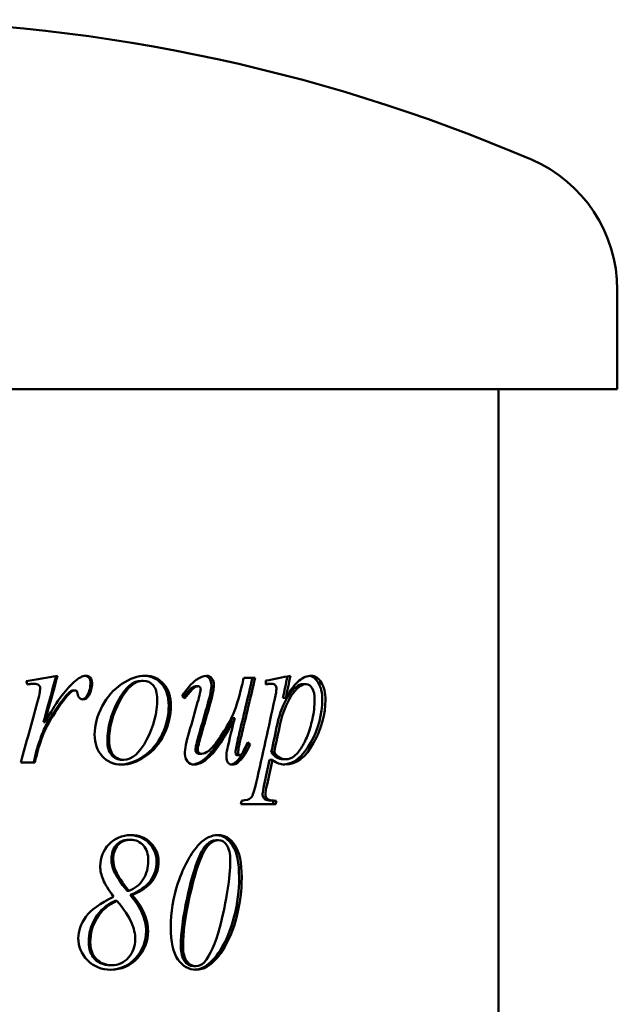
# Model space of a CAD drawing. Header units: millimetres. Extents: x 203 to 1057, y 218 to 673.
# Tile 4 of 4: x 897 to 1036, y 446 to 673. Entities that reach past the tile are written whole.
import ezdxf

# ---------------------------------------------------------------- set-up
doc = ezdxf.new("R2010")
doc.units = ezdxf.units.MM
doc.header["$LTSCALE"] = 3
doc.layers.add('Widoczne (ISO)', color=7, linetype='Continuous', lineweight=50)

msp = doc.modelspace()

# ---------------------------------------------------------------- linework, layer by layer
at = {"layer": 'Widoczne (ISO)'}
for p, q in [((1035.79, 587.75), (1035.79, 610.75)), ((1035.79, 587.75), (680.79, 587.75)), ((1008.29, 397.75), (1008.29, 587.75)), ((900.57, 519.66), (900.85, 519.66)), ((925.65, 520.35), (926.1, 520.35)), ((951.98, 520.98), (949.33, 520.98)), ((954.48, 519.51), (954.48, 520.37)), ((955.2, 519.66), (955.85, 519.66)), ((963.11, 519.56), (963.82, 519.56)), ((909.97, 518.12), (910.31, 518.12)), ((913.17, 517.04), (913.54, 517.04)), ((938.25, 519.07), (938.79, 519.07)), ((907.68, 516.21), (908.01, 516.21)), ((958.4, 516.4), (959.07, 516.4)), ((903.01, 510.74), (903.31, 510.74)), ((946.66, 511.7), (947.26, 511.7)), ((902.41, 507.28), (902.7, 507.28)), ((950.19, 505.62), (950.81, 505.62)), ((901.41, 504.27), (901.7, 504.27)), ((939.05, 503.44), (939.59, 503.44)), ((955.72, 503.8), (956.37, 503.8)), ((897.76, 501.47), (901.01, 501.47)), ((921.18, 502.06), (921.6, 502.06)), ((947.72, 501.72), (948.32, 501.72)), ((947.8, 503.12), (948.4, 503.12)), ((955.33, 502.04), (955.98, 502.04)), ((958.49, 502.19), (959.16, 502.19)), ((956.27, 492.6), (956.93, 492.6)), ((948.67, 491.79), (956.76, 491.79)), ((922.71, 483.54), (923.14, 483.54)), ((942.91, 483.49), (943.47, 483.49)), ((922.33, 471.75), (922.76, 471.75)), ((919.57, 469.44), (919.99, 469.44)), ((923.1, 470.81), (923.54, 470.81)), ((918.42, 454.54), (918.82, 454.54)), ((937.7, 454.32), (938.24, 454.32)), ((940.28, 454.17), (940.83, 454.17))]:
    msp.add_line(p, q, dxfattribs=at)
for centre, radius, start, end in [((858.29, 273.25), 400, 66.7905, 113.2095), ((1003.01, 610.75), 32.78, 0, 66.7905)]:
    msp.add_arc(centre, radius, start, end, dxfattribs=at)
for points in [[(899.01, 520.27), (901.44, 520.68), (903.86, 521.09), (906.25, 521.5)], [(899.3, 519.46), (899.2, 519.73), (899.11, 520), (899.01, 520.27)], [(900.57, 519.66), (900.32, 519.66), (899.89, 519.61), (899.28, 519.51)], [(900.85, 519.66), (900.57, 519.66), (900.05, 519.6), (899.3, 519.46)], [(901.93, 519.32), (901.65, 519.55), (901.29, 519.66), (900.85, 519.66)], [(902.23, 518.63), (902.23, 518.91), (902.13, 519.14), (901.93, 519.32)], [(905.91, 521.44), (904.95, 517.87), (903.98, 514.31), (903.01, 510.74)], [(906.25, 521.5), (905.27, 517.91), (904.29, 514.33), (903.31, 510.74)], [(903.31, 510.74), (905.81, 515.15), (908.04, 518.24), (910.02, 520)], [(910.02, 520), (911.15, 521), (912.07, 521.5), (912.77, 521.5)], [(913.87, 519.81), (913.87, 518.84), (913.64, 517.92), (913.17, 517.04)], [(914.25, 519.81), (914.25, 518.84), (914.01, 517.92), (913.54, 517.04)], [(935.11, 516.77), (936.15, 518.48), (937.24, 519.74), (938.37, 520.54)], [(938.37, 520.54), (939.24, 521.18), (940.04, 521.5), (940.76, 521.5)], [(941.87, 519.29), (941.87, 518.49), (941.59, 517.08), (941.02, 515.05)], [(942.43, 519.29), (942.43, 518.49), (942.15, 517.08), (941.58, 515.05)], [(951.36, 520.98), (950.31, 516.52), (949.25, 512.06), (948.18, 507.6)], [(951.98, 520.98), (950.93, 516.52), (949.86, 512.06), (948.79, 507.6)], [(948.92, 519.15), (949.06, 519.76), (949.2, 520.37), (949.33, 520.98)], [(954.48, 520.37), (956.42, 520.75), (958.31, 521.12), (960.15, 521.5)], [(955.2, 519.66), (955.01, 519.66), (954.77, 519.64), (954.48, 519.61)], [(955.85, 519.66), (955.53, 519.66), (955.07, 519.61), (954.48, 519.51)], [(959.44, 521.36), (959.1, 519.7), (958.75, 518.05), (958.4, 516.4)], [(960.15, 521.5), (959.79, 519.8), (959.43, 518.1), (959.07, 516.4)], [(901.55, 515.22), (902.01, 516.83), (902.23, 517.96), (902.23, 518.63)], [(909.3, 517.95), (908.94, 517.73), (908.4, 517.15), (907.68, 516.21)], [(909.65, 517.95), (909.28, 517.73), (908.73, 517.15), (908.01, 516.21)], [(909.97, 518.12), (909.72, 518.12), (909.5, 518.06), (909.3, 517.95)], [(910.31, 518.12), (910.07, 518.12), (909.85, 518.06), (909.65, 517.95)], [(910.71, 517.95), (910.6, 518.06), (910.47, 518.12), (910.31, 518.12)], [(910.89, 517.38), (910.86, 517.66), (910.8, 517.85), (910.71, 517.95)], [(913.17, 517.04), (912.89, 516.44), (912.48, 516.11), (911.96, 516.04)], [(913.54, 517.04), (913.22, 516.37), (912.75, 516.03), (912.13, 516.03)], [(938.68, 515.37), (939.15, 517.01), (939.38, 518.03), (939.38, 518.44)], [(956.52, 516.13), (956.78, 517.36), (956.91, 518.12), (956.91, 518.41)], [(897.76, 501.47), (899.03, 506.06), (900.3, 510.64), (901.55, 515.22)], [(907.68, 516.21), (906.53, 514.77), (905.28, 512.9), (903.92, 510.59)], [(908.01, 516.21), (906.85, 514.77), (905.59, 512.9), (904.22, 510.59)], [(935.7, 516.28), (935.51, 516.44), (935.31, 516.61), (935.11, 516.77)], [(936.73, 508.53), (937.38, 510.81), (938.03, 513.09), (938.68, 515.37)], [(941.02, 515.05), (940.35, 512.7), (939.68, 510.35), (939.01, 507.99)], [(941.58, 515.05), (940.91, 512.7), (940.23, 510.35), (939.55, 507.99)], [(952.23, 496.74), (953.68, 503.21), (955.11, 509.67), (956.52, 516.13)], [(903.92, 510.59), (903.33, 509.61), (902.83, 508.51), (902.41, 507.28)], [(904.22, 510.59), (903.63, 509.61), (903.12, 508.51), (902.7, 507.28)], [(945.57, 504.69), (945.77, 505.7), (946.34, 508.04), (947.26, 511.7)], [(957.13, 510.42), (956.66, 508.21), (956.19, 506.01), (955.72, 503.8)], [(957.79, 510.42), (957.32, 508.21), (956.85, 506.01), (956.37, 503.8)], [(935.72, 503.44), (935.72, 504.55), (936.06, 506.25), (936.73, 508.53)], [(939.01, 507.99), (938.45, 506.08), (938.17, 504.87), (938.17, 504.37)], [(939.55, 507.99), (938.99, 506.08), (938.7, 504.87), (938.7, 504.37)], [(902.41, 507.28), (901.82, 505.62), (901.48, 504.61), (901.41, 504.27)], [(902.7, 507.28), (902.11, 505.62), (901.77, 504.61), (901.7, 504.27)], [(948.18, 507.6), (947.71, 505.61), (947.46, 504.35), (947.46, 503.83)], [(950.19, 505.62), (949.4, 503.82), (948.57, 502.52), (947.72, 501.72)], [(948.79, 507.6), (948.31, 505.61), (948.06, 504.35), (948.06, 503.83)], [(950.81, 505.62), (950.01, 503.82), (949.18, 502.52), (948.32, 501.72)], [(950.09, 505.72), (950.12, 505.68), (950.16, 505.65), (950.19, 505.62)], [(950.29, 506.13), (950.46, 505.96), (950.63, 505.79), (950.81, 505.62)], [(901.41, 504.27), (901.18, 503.34), (900.96, 502.41), (900.73, 501.47)], [(901.7, 504.27), (901.47, 503.34), (901.24, 502.41), (901.01, 501.47)], [(945.33, 502.7), (945.33, 503.21), (945.41, 503.87), (945.57, 504.69)], [(955.72, 503.8), (956.4, 502.72), (957.33, 502.19), (958.49, 502.19)], [(956.37, 503.8), (957.06, 502.72), (958, 502.19), (959.16, 502.19)], [(947.72, 501.72), (947.27, 501.31), (946.83, 501.07), (946.39, 500.99)], [(948.32, 501.72), (947.76, 501.21), (947.2, 500.96), (946.66, 500.96)], [(955.33, 502.04), (954.92, 500.13), (954.5, 498.23), (954.09, 496.33)], [(955.98, 502.04), (955.57, 500.13), (955.15, 498.23), (954.73, 496.33)], [(954.09, 496.33), (953.84, 495.22), (953.71, 494.49), (953.71, 494.15)], [(954.73, 496.33), (954.48, 495.22), (954.35, 494.49), (954.35, 494.15)], [(948.67, 491.79), (948.73, 492.06), (948.79, 492.33), (948.85, 492.6)], [(956.27, 492.6), (956.21, 492.33), (956.16, 492.06), (956.1, 491.79)], [(956.93, 492.6), (956.87, 492.33), (956.82, 492.06), (956.76, 491.79)], [(939.11, 482.6), (940.41, 483.96), (941.86, 484.64), (943.43, 484.64)], [(934.13, 473.54), (935.46, 477.52), (937.12, 480.54), (939.11, 482.6)], [(918.73, 479.1), (918.73, 478.1), (918.92, 477.19), (919.31, 476.35)], [(919.13, 479.1), (919.13, 478.1), (919.33, 477.19), (919.72, 476.35)], [(943.8, 463.36), (945.42, 469.65), (946.22, 474.77), (946.22, 478.71)], [(919.31, 476.35), (919.87, 475.11), (920.88, 473.58), (922.33, 471.75)], [(919.72, 476.35), (920.28, 475.11), (921.3, 473.58), (922.76, 471.75)], [(932.45, 463.36), (932.45, 466.75), (933.02, 470.14), (934.13, 473.54)], [(936.22, 470.08), (935.27, 465.7), (934.8, 461.97), (934.8, 458.9)], [(936.74, 470.08), (935.79, 465.7), (935.31, 461.97), (935.31, 458.9)], [(940.18, 455.2), (941.6, 456.8), (942.8, 459.52), (943.8, 463.36)], [(943.87, 457.97), (942.74, 456.22), (941.54, 454.96), (940.28, 454.17)], [(944.44, 457.97), (943.3, 456.22), (942.1, 454.96), (940.83, 454.17)], [(940.28, 454.17), (939.62, 453.77), (938.86, 453.56), (938.01, 453.52)], [(938.24, 454.32), (939, 454.32), (939.64, 454.61), (940.18, 455.2)], [(940.83, 454.17), (940.1, 453.73), (939.24, 453.51), (938.26, 453.51)]]:
    msp.add_open_spline(points, degree=3, dxfattribs=at)
for points, knots in [([(912.6, 521.49), (912.96, 521.45), (913.25, 521.31), (913.48, 521.07), (913.74, 520.78), (913.87, 520.36), (913.87, 519.81)], [0.146933, 0.146933, 0.146933, 0.146933, 1, 1, 1, 2, 2, 2, 2]), ([(912.77, 521.5), (913.22, 521.5), (913.58, 521.36), (913.85, 521.07), (914.11, 520.78), (914.25, 520.36), (914.25, 519.81)], [0, 0, 0, 0, 1, 1, 1, 2, 2, 2, 2]), ([(914.84, 507.9), (914.84, 510.07), (915.42, 512.25), (916.57, 514.43), (917.72, 516.61), (919.25, 518.33), (921.14, 519.6), (923.04, 520.87), (924.85, 521.5), (926.58, 521.5)], [0, 0, 0, 0, 1, 1, 1, 2, 2, 2, 3, 3, 3, 3]), ([(925.65, 520.35), (923.72, 520.35), (921.93, 518.79), (920.27, 515.69), (918.62, 512.59), (917.78, 509.51), (917.78, 506.45)], [0, 0, 0, 0, 1, 1, 1, 2, 2, 2, 2]), ([(926.1, 520.35), (924.16, 520.35), (922.35, 518.79), (920.69, 515.69), (919.02, 512.59), (918.18, 509.51), (918.18, 506.45)], [0, 0, 0, 0, 1, 1, 1, 2, 2, 2, 2]), ([(929.31, 516.11), (929.31, 517.48), (929.02, 518.53), (928.43, 519.26), (927.83, 519.98), (927.06, 520.35), (926.1, 520.35)], [0, 0, 0, 0, 1, 1, 1, 2, 2, 2, 2]), ([(926.35, 521.5), (927.98, 521.44), (929.31, 520.8), (930.36, 519.58), (931.45, 518.29), (931.99, 516.63), (931.99, 514.59)], [0.043784, 0.043784, 0.043784, 0.043784, 1, 1, 1, 2, 2, 2, 2]), ([(926.58, 521.5), (928.32, 521.5), (929.74, 520.86), (930.84, 519.58), (931.94, 518.29), (932.49, 516.63), (932.49, 514.59)], [0, 0, 0, 0, 1, 1, 1, 2, 2, 2, 2]), ([(940.46, 521.48), (940.83, 521.42), (941.15, 521.22), (941.41, 520.87), (941.72, 520.46), (941.87, 519.93), (941.87, 519.29)], [0.171963, 0.171963, 0.171963, 0.171963, 1, 1, 1, 2, 2, 2, 2]), ([(940.76, 521.5), (941.25, 521.5), (941.65, 521.29), (941.97, 520.87), (942.28, 520.46), (942.43, 519.93), (942.43, 519.29)], [0, 0, 0, 0, 1, 1, 1, 2, 2, 2, 2]), ([(956.91, 518.41), (956.91, 518.8), (956.82, 519.11), (956.65, 519.33), (956.48, 519.55), (956.21, 519.66), (955.85, 519.66)], [0, 0, 0, 0, 1, 1, 1, 2, 2, 2, 2]), ([(963.11, 519.56), (961.97, 519.56), (960.82, 518.65), (959.67, 516.83), (958.52, 515.01), (957.66, 512.87), (957.13, 510.42)], [0, 0, 0, 0, 1, 1, 1, 2, 2, 2, 2]), ([(963.82, 519.56), (962.67, 519.56), (961.51, 518.65), (960.35, 516.83), (959.19, 515.01), (958.33, 512.87), (957.79, 510.42)], [0, 0, 0, 0, 1, 1, 1, 2, 2, 2, 2]), ([(959.07, 516.4), (960.25, 518.3), (961.3, 519.62), (962.2, 520.37), (963.11, 521.12), (964.03, 521.5), (964.96, 521.5)], [0, 0, 0, 0, 1, 1, 1, 2, 2, 2, 2]), ([(965.75, 515.91), (965.75, 517.09), (965.56, 517.99), (965.18, 518.62), (964.79, 519.25), (964.34, 519.56), (963.82, 519.56)], [0, 0, 0, 0, 1, 1, 1, 2, 2, 2, 2]), ([(964.57, 521.48), (965.35, 521.37), (966.01, 520.86), (966.57, 519.94), (967.2, 518.91), (967.52, 517.55), (967.52, 515.89)], [0.119271, 0.119271, 0.119271, 0.119271, 1, 1, 1, 2, 2, 2, 2]), ([(964.96, 521.5), (965.88, 521.5), (966.66, 520.98), (967.3, 519.94), (967.94, 518.91), (968.25, 517.55), (968.25, 515.89)], [0, 0, 0, 0, 1, 1, 1, 2, 2, 2, 2]), ([(912.13, 516.03), (911.81, 516.03), (911.53, 516.14), (911.31, 516.36), (911.09, 516.58), (910.95, 516.92), (910.89, 517.38)], [0, 0, 0, 0, 1, 1, 1, 2, 2, 2, 2]), ([(938.25, 519.07), (937.93, 519.07), (937.62, 518.96), (937.31, 518.74), (937.02, 518.54), (936.38, 517.8), (935.39, 516.54)], [0, 0, 0, 0, 1, 1, 1, 1.937391, 1.937391, 1.937391, 1.937391]), ([(938.79, 519.07), (938.47, 519.07), (938.15, 518.96), (937.84, 518.74), (937.53, 518.52), (936.82, 517.7), (935.7, 516.28)], [0, 0, 0, 0, 1, 1, 1, 2, 2, 2, 2]), ([(939.38, 518.44), (939.38, 518.6), (939.32, 518.75), (939.2, 518.88), (939.08, 519.01), (938.94, 519.07), (938.79, 519.07)], [0, 0, 0, 0, 1, 1, 1, 2, 2, 2, 2]), ([(939.59, 503.44), (940.02, 503.44), (940.57, 503.68), (941.25, 504.16), (941.93, 504.64), (942.83, 505.72), (943.95, 507.41), (945.06, 509.09), (945.97, 510.67), (946.68, 512.14), (947.4, 513.61), (948.14, 515.94), (948.92, 519.15)], [0, 0, 0, 0, 1, 1, 1, 2, 2, 2, 3, 3, 3, 4, 4, 4, 4]), ([(921.6, 502.06), (923.5, 502.06), (925.26, 503.61), (926.88, 506.7), (928.51, 509.78), (929.31, 512.92), (929.31, 516.11)], [0, 0, 0, 0, 1, 1, 1, 2, 2, 2, 2]), ([(967.52, 515.89), (967.52, 512.63), (966.64, 509.33), (964.81, 505.98), (963.05, 502.78), (960.99, 501.11), (958.56, 500.97)], [0, 0, 0, 0, 1, 1, 1, 1.955629, 1.955629, 1.955629, 1.955629]), ([(968.25, 515.89), (968.25, 512.63), (967.37, 509.33), (965.52, 505.98), (963.67, 502.63), (961.48, 500.96), (958.89, 500.96)], [0, 0, 0, 0, 1, 1, 1, 2, 2, 2, 2]), ([(959.16, 502.19), (959.74, 502.19), (960.32, 502.4), (960.91, 502.82), (961.49, 503.25), (962.06, 503.88), (962.61, 504.72), (963.16, 505.56), (963.65, 506.53), (964.09, 507.63), (964.52, 508.72), (964.91, 510.01), (965.25, 511.5), (965.58, 512.99), (965.75, 514.46), (965.75, 515.91)], [0, 0, 0, 0, 1, 1, 1, 2, 2, 2, 3, 3, 3, 4, 4, 4, 5, 5, 5, 5]), ([(931.99, 514.59), (931.99, 512.37), (931.49, 510.17), (930.46, 508.01), (929.44, 505.84), (928.02, 504.13), (926.17, 502.86), (924.39, 501.64), (922.64, 501.01), (920.92, 500.96)], [0, 0, 0, 0, 1, 1, 1, 2, 2, 2, 2.961151, 2.961151, 2.961151, 2.961151]), ([(932.49, 514.59), (932.49, 512.37), (931.98, 510.17), (930.95, 508.01), (929.92, 505.84), (928.48, 504.13), (926.62, 502.86), (924.76, 501.59), (922.93, 500.96), (921.13, 500.96)], [0, 0, 0, 0, 1, 1, 1, 2, 2, 2, 3, 3, 3, 3]), ([(946.66, 511.7), (944.59, 507.59), (942.81, 504.78), (941.36, 503.25), (940.02, 501.84), (938.77, 501.08), (937.61, 500.97)], [0, 0, 0, 0, 1, 1, 1, 1.92322, 1.92322, 1.92322, 1.92322]), ([(947.26, 511.7), (945.16, 507.59), (943.37, 504.78), (941.91, 503.25), (940.46, 501.72), (939.1, 500.96), (937.85, 500.96)], [0, 0, 0, 0, 1, 1, 1, 2, 2, 2, 2]), ([(921.13, 500.96), (919.29, 500.96), (917.78, 501.61), (916.6, 502.9), (915.43, 504.19), (914.84, 505.85), (914.84, 507.9)], [0, 0, 0, 0, 1, 1, 1, 2, 2, 2, 2]), ([(917.78, 506.45), (917.78, 505.04), (918.11, 503.96), (918.75, 503.2), (919.4, 502.44), (920.21, 502.06), (921.18, 502.06)], [0, 0, 0, 0, 1, 1, 1, 2, 2, 2, 2]), ([(918.18, 506.45), (918.18, 505.04), (918.51, 503.96), (919.16, 503.2), (919.81, 502.44), (920.62, 502.06), (921.6, 502.06)], [0, 0, 0, 0, 1, 1, 1, 2, 2, 2, 2]), ([(948.4, 503.12), (948.55, 503.12), (948.72, 503.22), (948.91, 503.44), (949.09, 503.65), (949.55, 504.55), (950.29, 506.13)], [0, 0, 0, 0, 1, 1, 1, 2, 2, 2, 2]), ([(937.85, 500.96), (937.26, 500.96), (936.75, 501.19), (936.34, 501.66), (935.93, 502.12), (935.72, 502.72), (935.72, 503.44)], [0, 0, 0, 0, 1, 1, 1, 2, 2, 2, 2]), ([(938.17, 504.37), (938.17, 504.07), (938.25, 503.84), (938.4, 503.68), (938.56, 503.52), (938.78, 503.44), (939.05, 503.44)], [0, 0, 0, 0, 1, 1, 1, 2, 2, 2, 2]), ([(938.7, 504.37), (938.7, 504.07), (938.78, 503.84), (938.94, 503.68), (939.1, 503.52), (939.32, 503.44), (939.59, 503.44)], [0, 0, 0, 0, 1, 1, 1, 2, 2, 2, 2]), ([(947.46, 503.83), (947.46, 503.58), (947.49, 503.4), (947.55, 503.29), (947.61, 503.17), (947.69, 503.12), (947.8, 503.12)], [0, 0, 0, 0, 1, 1, 1, 2, 2, 2, 2]), ([(948.06, 503.83), (948.06, 503.58), (948.09, 503.4), (948.15, 503.29), (948.21, 503.17), (948.29, 503.12), (948.4, 503.12)], [0, 0, 0, 0, 1, 1, 1, 2, 2, 2, 2]), ([(946.66, 500.96), (946.27, 500.96), (945.95, 501.12), (945.7, 501.45), (945.45, 501.78), (945.33, 502.19), (945.33, 502.7)], [0, 0, 0, 0, 1, 1, 1, 2, 2, 2, 2]), ([(958.89, 500.96), (958.34, 500.96), (957.85, 501.04), (957.42, 501.19), (956.99, 501.35), (956.51, 501.63), (955.98, 502.04)], [0, 0, 0, 0, 1, 1, 1, 2, 2, 2, 2]), ([(948.85, 492.6), (949.94, 492.67), (950.67, 492.9), (951.05, 493.31), (951.43, 493.72), (951.82, 494.87), (952.23, 496.74)], [0, 0, 0, 0, 1, 1, 1, 2, 2, 2, 2]), ([(953.71, 494.15), (953.71, 493.82), (953.78, 493.54), (953.91, 493.31), (954.04, 493.08), (954.25, 492.91), (954.54, 492.79), (954.83, 492.66), (955.41, 492.6), (956.27, 492.6)], [0, 0, 0, 0, 1, 1, 1, 2, 2, 2, 3, 3, 3, 3]), ([(954.35, 494.15), (954.35, 493.82), (954.42, 493.54), (954.55, 493.31), (954.68, 493.08), (954.89, 492.91), (955.19, 492.79), (955.48, 492.66), (956.06, 492.6), (956.93, 492.6)], [0, 0, 0, 0, 1, 1, 1, 2, 2, 2, 3, 3, 3, 3]), ([(916.14, 477.46), (916.14, 479.42), (916.82, 481.1), (918.17, 482.52), (919.52, 483.93), (921.2, 484.64), (923.21, 484.64)], [0, 0, 0, 0, 1, 1, 1, 2, 2, 2, 2]), ([(922.71, 483.54), (921.52, 483.54), (920.56, 483.12), (919.83, 482.3), (919.1, 481.47), (918.73, 480.41), (918.73, 479.1)], [0, 0, 0, 0, 1, 1, 1, 2, 2, 2, 2]), ([(923.14, 483.54), (921.95, 483.54), (920.98, 483.12), (920.24, 482.3), (919.51, 481.47), (919.13, 480.41), (919.13, 479.1)], [0, 0, 0, 0, 1, 1, 1, 2, 2, 2, 2]), ([(922.99, 484.64), (924.81, 484.59), (926.28, 483.98), (927.41, 482.8), (928.59, 481.57), (929.17, 480.14), (929.17, 478.51)], [0.038394, 0.038394, 0.038394, 0.038394, 1, 1, 1, 2, 2, 2, 2]), ([(927.26, 478.68), (927.26, 480.19), (926.89, 481.37), (926.13, 482.24), (925.37, 483.1), (924.38, 483.54), (923.14, 483.54)], [0, 0, 0, 0, 1, 1, 1, 2, 2, 2, 2]), ([(923.21, 484.64), (925.14, 484.64), (926.69, 484.03), (927.87, 482.8), (929.06, 481.57), (929.65, 480.14), (929.65, 478.51)], [0, 0, 0, 0, 1, 1, 1, 2, 2, 2, 2]), ([(942.91, 483.49), (942.21, 483.49), (941.5, 483.15), (940.77, 482.48), (940.04, 481.81), (939.28, 480.41), (938.5, 478.29), (937.71, 476.17), (936.95, 473.43), (936.22, 470.08)], [0, 0, 0, 0, 1, 1, 1, 2, 2, 2, 3, 3, 3, 3]), ([(943.47, 483.49), (942.78, 483.49), (942.06, 483.15), (941.32, 482.48), (940.59, 481.81), (939.83, 480.41), (939.03, 478.29), (938.24, 476.17), (937.48, 473.43), (936.74, 470.08)], [0, 0, 0, 0, 1, 1, 1, 2, 2, 2, 3, 3, 3, 3]), ([(943.14, 484.63), (944.57, 484.54), (945.76, 483.76), (946.73, 482.27), (947.76, 480.7), (948.27, 478.21), (948.27, 474.81)], [0.058706, 0.058706, 0.058706, 0.058706, 1, 1, 1, 2, 2, 2, 2]), ([(943.43, 484.64), (944.99, 484.64), (946.29, 483.85), (947.33, 482.27), (948.36, 480.7), (948.88, 478.21), (948.88, 474.81)], [0, 0, 0, 0, 1, 1, 1, 2, 2, 2, 2]), ([(946.22, 478.71), (946.22, 480.34), (945.95, 481.55), (945.4, 482.32), (944.86, 483.1), (944.21, 483.49), (943.47, 483.49)], [0, 0, 0, 0, 1, 1, 1, 2, 2, 2, 2]), ([(922.76, 471.75), (924.2, 472.29), (925.3, 473.18), (926.09, 474.42), (926.87, 475.66), (927.26, 477.08), (927.26, 478.68)], [0, 0, 0, 0, 1, 1, 1, 2, 2, 2, 2]), ([(929.17, 478.51), (929.17, 476.89), (928.7, 475.42), (927.74, 474.09), (926.79, 472.75), (925.25, 471.66), (923.1, 470.81)], [0, 0, 0, 0, 1, 1, 1, 2, 2, 2, 2]), ([(929.65, 478.51), (929.65, 476.89), (929.17, 475.42), (928.21, 474.09), (927.25, 472.75), (925.7, 471.66), (923.54, 470.81)], [0, 0, 0, 0, 1, 1, 1, 2, 2, 2, 2]), ([(919.22, 470.35), (918.03, 471.97), (917.21, 473.3), (916.79, 474.34), (916.36, 475.39), (916.14, 476.43), (916.14, 477.46)], [0, 0, 0, 0, 1, 1, 1, 2, 2, 2, 2]), ([(948.27, 474.81), (948.27, 471.88), (947.9, 468.9), (947.13, 465.86), (946.37, 462.82), (945.29, 460.19), (943.87, 457.97)], [0, 0, 0, 0, 1, 1, 1, 2, 2, 2, 2]), ([(948.88, 474.81), (948.88, 471.88), (948.5, 468.9), (947.73, 465.86), (946.96, 462.82), (945.87, 460.19), (944.44, 457.97)], [0, 0, 0, 0, 1, 1, 1, 2, 2, 2, 2]), ([(911.06, 460.81), (911.06, 462.48), (911.64, 464.12), (912.79, 465.72), (913.94, 467.32), (916.1, 468.86), (919.22, 470.35)], [0, 0, 0, 0, 1, 1, 1, 2, 2, 2, 2]), ([(919.57, 469.44), (917.58, 468.53), (916.05, 467.2), (915.01, 465.47), (913.98, 463.74), (913.46, 461.88), (913.46, 459.88)], [0, 0, 0, 0, 1, 1, 1, 2, 2, 2, 2]), ([(919.99, 469.44), (917.97, 468.53), (916.44, 467.2), (915.39, 465.47), (914.35, 463.74), (913.83, 461.88), (913.83, 459.88)], [0, 0, 0, 0, 1, 1, 1, 2, 2, 2, 2]), ([(924.24, 460.54), (924.24, 461.77), (923.94, 463.07), (923.34, 464.43), (922.74, 465.79), (921.62, 467.46), (919.99, 469.44)], [0, 0, 0, 0, 1, 1, 1, 2, 2, 2, 2]), ([(923.1, 470.81), (924.37, 469.28), (925.29, 467.84), (925.87, 466.5), (926.45, 465.16), (926.74, 463.82), (926.74, 462.48)], [0, 0, 0, 0, 1, 1, 1, 2, 2, 2, 2]), ([(923.54, 470.81), (924.82, 469.28), (925.74, 467.84), (926.33, 466.5), (926.91, 465.16), (927.2, 463.82), (927.2, 462.48)], [0, 0, 0, 0, 1, 1, 1, 2, 2, 2, 2]), ([(926.74, 462.48), (926.74, 460.08), (925.94, 457.98), (924.31, 456.19), (922.72, 454.45), (920.76, 453.56), (918.4, 453.51)], [0, 0, 0, 0, 1, 1, 1, 1.972427, 1.972427, 1.972427, 1.972427]), ([(927.2, 462.48), (927.2, 460.08), (926.39, 457.98), (924.75, 456.19), (923.11, 454.41), (921.07, 453.51), (918.6, 453.51)], [0, 0, 0, 0, 1, 1, 1, 2, 2, 2, 2]), ([(938.26, 453.51), (936.63, 453.51), (935.25, 454.3), (934.13, 455.88), (933.02, 457.45), (932.45, 459.95), (932.45, 463.36)], [0, 0, 0, 0, 1, 1, 1, 2, 2, 2, 2]), ([(918.6, 453.51), (916.4, 453.51), (914.58, 454.24), (913.18, 455.7), (911.77, 457.17), (911.06, 458.87), (911.06, 460.81)], [0, 0, 0, 0, 1, 1, 1, 2, 2, 2, 2]), ([(918.82, 454.54), (920.36, 454.54), (921.65, 455.13), (922.69, 456.3), (923.73, 457.48), (924.24, 458.89), (924.24, 460.54)], [0, 0, 0, 0, 1, 1, 1, 2, 2, 2, 2]), ([(913.46, 459.88), (913.46, 458.28), (913.92, 456.99), (914.83, 456.01), (915.75, 455.03), (916.95, 454.54), (918.42, 454.54)], [0, 0, 0, 0, 1, 1, 1, 2, 2, 2, 2]), ([(913.83, 459.88), (913.83, 458.28), (914.29, 456.99), (915.21, 456.01), (916.13, 455.03), (917.34, 454.54), (918.82, 454.54)], [0, 0, 0, 0, 1, 1, 1, 2, 2, 2, 2]), ([(934.8, 458.9), (934.8, 457.37), (935.09, 456.22), (935.65, 455.46), (936.22, 454.7), (936.91, 454.32), (937.7, 454.32)], [0, 0, 0, 0, 1, 1, 1, 2, 2, 2, 2]), ([(935.31, 458.9), (935.31, 457.37), (935.6, 456.22), (936.17, 455.46), (936.75, 454.7), (937.43, 454.32), (938.24, 454.32)], [0, 0, 0, 0, 1, 1, 1, 2, 2, 2, 2])]:
    msp.add_open_spline(points, degree=3, knots=knots, dxfattribs=at)

doc.saveas('drawing.dxf')
